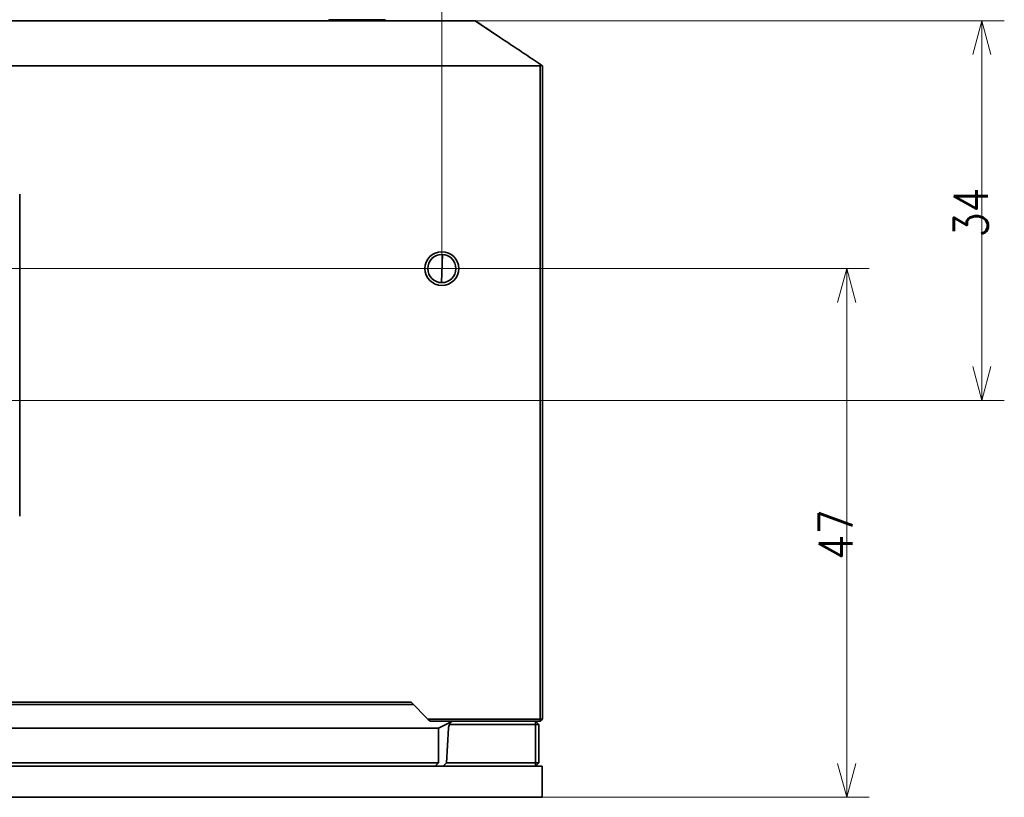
# Model space of a CAD drawing. Header units: millimetres. Extents: x 31 to 1647, y 187 to 975.
# Tile 36 of 151: x 757 to 845, y 830 to 899. Entities that reach past the tile are written whole.
import ezdxf

# ---------------------------------------------------------------- set-up
doc = ezdxf.new("R2010")
doc.units = ezdxf.units.MM
doc.layers.add('1', color=7, linetype='Continuous', true_color=0xffffff)
doc.styles.add('kanji2', font='simplex.shx', dxfattribs={"bigfont": 'bigfont.shx'})
doc.dimstyles.get("Standard").update_dxf_attribs({"dimtxt": 0.18, "dimasz": 0.18, "dimexe": 0.18, "dimexo": 0.0625, "dimgap": 0.09, "dimtad": 0, "dimtih": 1, "dimtoh": 1, "dimdec": 4, "dimzin": 0, "dimdsep": 46, "dimtxsty": 'Standard', "dimcen": 0.09, "dimadec": 0, "dimazin": 0, "dimtfac": 1, "dimtdec": 4, "dimtofl": 0, "dimtmove": 0, "dimatfit": 3, "dimfxl": 1, "dimtolj": 1, "dimtzin": 0, "dimarcsym": 0})

# ---------------------------------------------------------------- blocks, each defined once
blk = doc.blocks.new('_U9')
at = {"layer": '1', "color": 146, "lineweight": 13}
for p, q in [((202.947088, 877.246621), (202.947088, 973.45043)), ((794.947088, 877.246621), (794.947088, 973.45043)), ((202.947088, 971.45043), (205.947085, 972.254277)), ((794.947088, 971.45043), (791.947085, 972.254277)), ((794.947088, 971.45043), (202.947088, 971.45043)), ((202.947088, 971.45043), (205.947091, 970.646582)), ((794.947088, 971.45043), (791.947091, 970.646582))]:
    blk.add_line(p, q, dxfattribs=at)
at = {"layer": '1', "color": 146, "linetype": 'Continuous', "lineweight": 13, "insert": (495.243879, 971.216922), "char_height": 3, "attachment_point": 7, "line_spacing_factor": 0.63253, "style": 'kanji2'}
blk.add_mtext('\\W0.8720;592', dxfattribs=at)
blk = doc.blocks.new('_Open')
at = {"color": 0, "linetype": 'ByBlock', "lineweight": -2}
for p, q in [((-1, 0.166667), (0, 0)), ((-1, -0.166667), (0, 0)), ((0, 0), (-1, 0))]:
    blk.add_line(p, q, dxfattribs=at)
blk = doc.blocks.new('_U18')
at = {"layer": '1', "color": 146, "lineweight": 13}
for p, q in [((797.6242, 899.246621), (844.911008, 899.246621)), ((842.911008, 899.246621), (842.107161, 896.246618)), ((842.911008, 865.546621), (842.911008, 899.246621)), ((842.911008, 899.246621), (843.714856, 896.246624)), ((842.911008, 865.546621), (842.107161, 868.546618)), ((842.911008, 865.546621), (843.714856, 868.546624)), ((650.947088, 865.546621), (844.911008, 865.546621))]:
    blk.add_line(p, q, dxfattribs=at)
at = {"layer": '1', "color": 146, "linetype": 'Continuous', "lineweight": 13, "insert": (843.438516, 880.006815), "char_height": 3, "attachment_point": 7, "rotation": 90, "line_spacing_factor": 0.63253, "style": 'kanji2'}
blk.add_mtext('\\W0.8620;34', dxfattribs=at)
blk = doc.blocks.new('_U25')
at = {"layer": '1', "color": 146, "lineweight": 13}
for p, q in [((695.947088, 877.246621), (832.911008, 877.246621)), ((830.911008, 877.246621), (830.107161, 874.246618)), ((830.911008, 877.246621), (830.911008, 830.296621)), ((830.911008, 877.246621), (831.714856, 874.246624)), ((830.911008, 830.296621), (830.107161, 833.296618)), ((830.911008, 830.296621), (831.714856, 833.296624)), ((803.867088, 830.296621), (832.911008, 830.296621))]:
    blk.add_line(p, q, dxfattribs=at)
at = {"layer": '1', "color": 146, "linetype": 'Continuous', "lineweight": 13, "insert": (831.438516, 851.381815), "char_height": 3, "attachment_point": 7, "rotation": 90, "line_spacing_factor": 0.63253, "style": 'kanji2'}
blk.add_mtext('\\W0.8745;47', dxfattribs=at)

msp = doc.modelspace()

# ---------------------------------------------------------------- linework, layer by layer
at = {"layer": '1', "color": 18, "linetype": 'Continuous', "lineweight": 35}
for p, q in [((744.0363, 899.2466), (797.6242, 899.2466)), ((784.9071, 899.3466), (784.9071, 899.2461)), ((784.9071, 899.3466), (789.9071, 899.3466)), ((789.9071, 899.2461), (789.9071, 899.3466)), ((797.6242, 899.2466), (797.9071, 899.2466)), ((797.9071, 899.2466), (799.903, 897.916)), ((803.6142, 895.2533), (732.9385, 895.2533)), ((803.6921, 837.2466), (803.6921, 895.2492)), ((803.8921, 895.2566), (803.8913, 895.2571)), ((803.8921, 895.2566), (803.8921, 895.2515)), ((803.8921, 895.2515), (803.8921, 837.2466)), ((757.4489, 855.2466), (757.4489, 883.8466)), ((794.9295, 875.9971), (794.9949, 878.4961)), ((658.9771, 838.5466), (792.4071, 838.5466)), ((792.2171, 838.7366), (659.1671, 838.7366)), ((793.7071, 837.2466), (792.2171, 838.7366)), ((793.9071, 837.0466), (793.7071, 837.2466)), ((793.7071, 837.2466), (803.6921, 837.2466)), ((803.6921, 837.0466), (793.9071, 837.0466)), ((794.6571, 836.4466), (795.8306, 837.0334)), ((795.8306, 837.0334), (795.8571, 837.0466)), ((803.5571, 836.7466), (803.2571, 837.0466)), ((803.2571, 837.0466), (803.2571, 836.7466)), ((803.6921, 837.0466), (803.8921, 837.2466)), ((803.6921, 837.2466), (803.8921, 837.2466)), ((803.6921, 837.2466), (803.6921, 837.0466)), ((657.0271, 836.4466), (794.6629, 836.4466)), ((795.3718, 833.3466), (795.5342, 836.4487)), ((803.2571, 836.7466), (795.633, 836.7466)), ((803.5571, 836.7466), (803.2571, 836.7466)), ((803.2571, 833.3466), (803.2571, 836.7466)), ((803.5571, 836.7466), (803.5571, 833.3466)), ((794.6571, 833.3462), (794.6571, 835.9728)), ((194.0271, 833.0466), (803.8671, 833.0466)), ((657.0271, 833.3462), (794.6571, 833.3462)), ((794.6571, 833.3462), (794.3575, 833.0466)), ((795.0565, 833.0466), (795.3718, 833.3466)), ((795.3718, 833.3466), (803.2571, 833.3466)), ((803.2571, 833.0466), (803.5571, 833.3466)), ((803.5571, 833.3466), (803.2571, 833.3466)), ((803.2571, 833.0466), (803.2571, 833.3466)), ((803.8671, 830.2966), (803.8671, 833.0466)), ((498.9471, 830.2966), (803.8671, 830.2966))]:
    msp.add_line(p, q, dxfattribs=at)
for radius in [1.5, 1.25]:
    msp.add_circle((794.9471, 877.2466), radius, dxfattribs=at)
for centre, major_axis, ratio, start_param, end_param in [((803.8971, 894.6403), (0.6635, -0.4423), 0.639602, 2.2620558, 2.3769096), ((803.7946, 894.7087), (0, -0.5638), 0.639602, 2.8678212, 3.429795), ((796.4627, 836.6786), (0.8285, -0.1291), 0.514921, 2.5149629, 3.2822459), ((796.3929, 836.6437), (0.8164, 0.4082), 0.657316, 2.3380793, 2.7847389), ((794.1571, 835.9466), (-0.3627, -0.3627), 0.948964, 2.3823864, 2.456036)]:
    msp.add_ellipse(centre, major_axis=major_axis, ratio=ratio, start_param=start_param, end_param=end_param, dxfattribs=at)
msp.add_open_spline([(797.9071, 899.2466), (803.8921, 895.2566)], degree=1, dxfattribs=at)
msp.add_open_spline([(794.6557, 836.0095), (794.6546, 836.0251), (794.6525, 836.0559), (794.6502, 836.1002), (794.6488, 836.1418), (794.648, 836.1942), (794.6491, 836.257), (794.6536, 836.3231), (794.6594, 836.37), (794.6637, 836.3982), (794.6672, 836.4189), (794.6692, 836.4348), (794.6687, 836.445), (794.6647, 836.4461), (794.6629, 836.4466)], degree=3, knots=[0, 0, 0, 0, 0.0657976, 0.1293663, 0.1907236, 0.2498893, 0.370132, 0.4995665, 0.6246474, 0.6984925, 0.7494205, 0.845499, 0.9289182, 1, 1, 1, 1], dxfattribs=at)

# ---------------------------------------------------------------- dimensions: what is measured, and where the dimension line sits
at = {"layer": '1', "color": 146, "linetype": 'Continuous', "lineweight": 13}
dim = msp.add_linear_dim(base=(202.9471, 971.4504), p1=(794.9471, 877.2466), p2=(202.9471, 877.2466), dimstyle='Standard', override={"dimtxt": 3, "dimasz": 3, "dimexe": 2, "dimexo": 0, "dimgap": 0.6, "dimtad": 1, "dimtih": 1, "dimtoh": 0, "dimdec": 3, "dimlfac": 1, "dimzin": 8, "dimdsep": 46, "dimlunit": 2, "dimtxsty": 'kanji2', "dimblk1": 'Open', "dimblk2": 'Open', "dimsah": 1, "dimse1": 0, "dimse2": 0, "dimsd1": 0, "dimsd2": 0, "dimclrd": 146, "dimclre": 146, "dimclrt": 146, "dimtol": 0, "dimtm": -0.1, "dimtfac": 0.833333, "dimtdec": 2, "dimtofl": 1, "dimtmove": 0, "dimtzin": 8, "dimlwd": 13, "dimlwe": 13}, dxfattribs=at)
dim.commit()
dim.dimension.update_dxf_attribs({"geometry": '_U9', "text_midpoint": (498.9471, 971.4504), "dimtype": 160})
for base, p1, p2, override, picture, middle in [((842.911, 865.5466), (757.9438, 899.2466), (650.9471, 865.5466), {"dimtxt": 3, "dimasz": 3, "dimexe": 2, "dimexo": 0, "dimgap": 0.6, "dimtad": 1, "dimtih": 0, "dimtoh": 0, "dimdec": 0, "dimlfac": 1, "dimzin": 8, "dimdsep": 46, "dimlunit": 2, "dimtxsty": 'kanji2', "dimblk1": 'Open', "dimblk2": 'Open', "dimsah": 1, "dimse1": 0, "dimse2": 0, "dimsd1": 0, "dimsd2": 0, "dimclrd": 146, "dimclre": 146, "dimclrt": 146, "dimtol": 0, "dimtm": -0.1, "dimtfac": 0.833333, "dimtdec": 2, "dimtofl": 1, "dimtmove": 0, "dimtzin": 8, "dimlwd": 13, "dimlwe": 13}, '_U18', (842.911, 882.3966)), ((830.911008, 830.296621), (695.947088, 877.246621), (803.867088, 830.296621), {"dimtxt": 3, "dimasz": 3, "dimexe": 2, "dimexo": 0, "dimgap": 0.6, "dimtad": 1, "dimtih": 0, "dimtoh": 0, "dimdec": 1, "dimlfac": 1, "dimzin": 8, "dimdsep": 46, "dimlunit": 2, "dimtxsty": 'kanji2', "dimblk1": 'Open', "dimblk2": 'Open', "dimsah": 1, "dimse1": 0, "dimse2": 0, "dimsd1": 0, "dimsd2": 0, "dimclrd": 146, "dimclre": 146, "dimclrt": 146, "dimtol": 0, "dimtm": -0.1, "dimtfac": 0.833333, "dimtdec": 2, "dimtofl": 1, "dimtmove": 0, "dimtzin": 8, "dimlwd": 13, "dimlwe": 13}, '_U25', (830.911008, 853.771621))]:
    dim = msp.add_linear_dim(base=base, p1=p1, p2=p2, angle=90, dimstyle='Standard', override=override, dxfattribs=at)
    dim.commit()
    dim.dimension.update_dxf_attribs({"geometry": picture, "text_midpoint": middle, "dimtype": 160})

doc.saveas('drawing.dxf')
